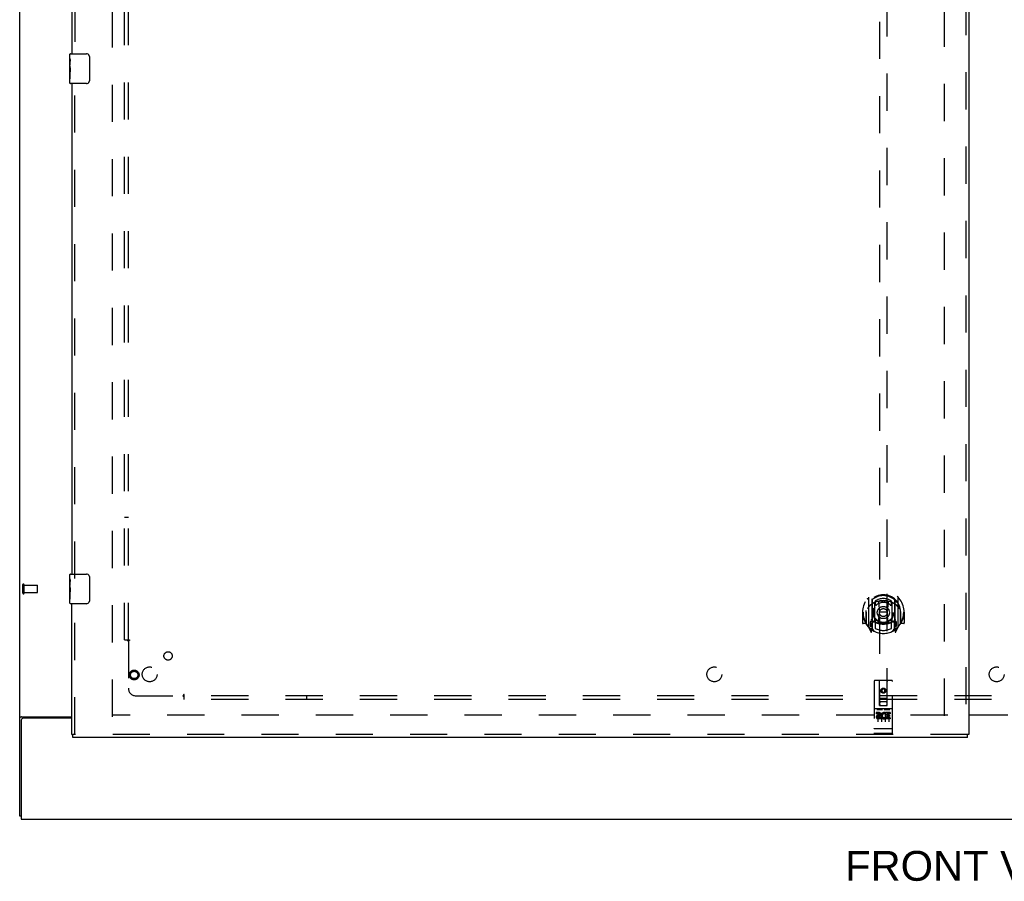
# Model space of a CAD drawing. Header units: inches. Extents: x 0 to 227, y 0 to 147.
# Tile 3 of 78: x 46 to 79, y 39 to 68. Entities that reach past the tile are written whole.
import ezdxf

# ---------------------------------------------------------------- set-up
doc = ezdxf.new("R2010")
doc.units = ezdxf.units.IN
doc.header["$LTSCALE"] = 12.505625
doc.header["$MEASUREMENT"] = 0
doc.linetypes.add('HIDDEN', pattern=[0.2, 0.1, -0.1])
doc.layers.get('0').update_dxf_attribs({"linetype": 'CONTINUOUS'})
for name, color, linetype in [('DEFAULT_2', 8, 'HIDDEN'), ('DIMENSIONS', 7, 'CONTINUOUS'), ('LEFTHAND_DOOR_ASSEMBLY', 7, 'CONTINUOUS'), ('SUBPANEL', 7, 'CONTINUOUS')]:
    doc.layers.add(name, color=color, linetype=linetype)
doc.styles.get("Standard").update_dxf_attribs({"font": 'arial.ttf'})

msp = doc.modelspace()

# ---------------------------------------------------------------- linework, layer by layer
at = {"color": 3, "linetype": 'Continuous'}
for p, q in [((46.004, 41.106), (46.004, 108.898)), ((46.05, 44.438), (46.039, 44.435)), ((46.074, 44.45), (47.754, 44.45)), ((77.942, 44.517), (79.254, 44.517)), ((79.254, 44.502), (77.942, 44.502)), ((46.056, 44.338), (46.056, 41.002)), ((47.754, 44.398), (46.116, 44.398)), ((46.056, 41.002), (111.702, 41.002))]:
    msp.add_line(p, q, dxfattribs=at)
at = {"color": 7, "linetype": 'Continuous'}
msp.add_line((46.056, 41.106), (46.004, 41.106), dxfattribs=at)
at = {"color": 3, "linetype": 'Continuous'}
for points in [[(46.039, 44.435), (46.035, 44.433), (46.032, 44.432), (46.028, 44.431), (46.025, 44.43), (46.022, 44.428), (46.019, 44.427), (46.017, 44.426), (46.014, 44.424), (46.012, 44.423), (46.01, 44.421), (46.009, 44.419), (46.007, 44.418), (46.006, 44.416), (46.005, 44.414), (46.005, 44.413), (46.004, 44.411), (46.004, 44.409)], [(46.074, 44.45), (46.072, 44.448), (46.07, 44.447), (46.067, 44.445), (46.065, 44.444), (46.061, 44.443), (46.058, 44.441), (46.054, 44.44), (46.05, 44.438)]]:
    msp.add_lwpolyline(points, dxfattribs=at)
msp.add_arc((46.116, 44.338), 0.06, 90, 180, dxfattribs=at)
at = {"layer": 'DEFAULT_2', "color": 8, "linetype": 'HIDDEN'}
for p, q in [((49.129, 44.45), (49.129, 105.554)), ((77.129, 44.481), (77.129, 105.523)), ((46.108, 48.61), (46.108, 48.894)), ((46.151, 48.61), (46.151, 48.894)), ((46.151, 48.876), (46.598, 48.876)), ((46.608, 48.638), (46.608, 48.866)), ((46.151, 48.628), (46.598, 48.628)), ((77.233, 44.502), (49.143, 44.502))]:
    msp.add_line(p, q, dxfattribs=at)
for centre, radius, start, end in [((46.13, 48.894), 0.0215, 360, 180), ((46.598, 48.866), 0.01, 360, 90), ((46.13, 48.61), 0.0215, 180, 0), ((46.598, 48.638), 0.01, 270, 0)]:
    msp.add_arc(centre, radius, start, end, dxfattribs=at)
at = {"layer": 'LEFTHAND_DOOR_ASSEMBLY', "color": 8, "linetype": 'HIDDEN'}
for p, q in [((77.838, 106.148), (77.838, 43.856)), ((47.858, 83.407), (47.858, 66.597)), ((74.942, 72.831), (74.942, 44.829)), ((75.192, 44.829), (75.192, 72.831)), ((47.858, 49.097), (47.858, 65.907)), ((47.858, 43.856), (47.858, 48.407)), ((74.567, 48.457), (74.567, 47.489)), ((74.684, 48.403), (74.684, 47.387)), ((74.692, 48.378), (74.692, 47.375)), ((75.442, 48.378), (75.442, 47.375)), ((75.449, 48.403), (75.449, 47.387)), ((75.567, 47.489), (75.567, 48.457)), ((74.784, 47.655), (74.784, 48.286)), ((74.792, 48.339), (74.792, 48.236)), ((74.904, 48.312), (74.934, 47.973)), ((75.229, 48.312), (75.199, 47.973)), ((75.342, 48.236), (75.342, 48.339)), ((75.349, 48.286), (75.349, 47.655)), ((74.382, 47.973), (74.367, 47.973)), ((74.367, 47.973), (74.367, 47.6)), ((74.484, 47.973), (74.499, 47.973)), ((74.484, 47.973), (74.484, 47.585)), ((74.492, 48.02), (74.492, 48.022)), ((74.492, 47.562), (74.492, 48.02)), ((74.904, 47.629), (74.934, 47.973)), ((75.199, 47.973), (74.934, 47.973)), ((75.23, 47.629), (75.199, 47.973)), ((75.649, 47.973), (75.634, 47.973)), ((75.642, 48.02), (75.642, 48.022)), ((75.642, 47.562), (75.642, 48.02)), ((75.649, 47.973), (75.649, 47.585)), ((75.767, 47.973), (75.752, 47.973)), ((75.767, 47.973), (75.767, 47.6)), ((74.484, 47.585), (74.382, 47.585)), ((74.484, 47.585), (74.492, 47.6)), ((74.571, 47.479), (74.641, 47.303)), ((74.684, 47.644), (74.624, 47.644)), ((74.624, 47.644), (74.624, 47.494)), ((74.624, 47.494), (74.692, 47.494)), ((74.662, 47.548), (74.633, 47.502)), ((74.663, 47.384), (74.667, 47.38)), ((74.67, 47.306), (74.684, 47.387)), ((74.762, 47.325), (74.692, 47.434)), ((74.694, 47.607), (74.694, 47.4)), ((74.784, 47.645), (74.712, 47.645)), ((74.78, 47.627), (74.714, 47.627)), ((74.792, 47.675), (74.792, 47.422)), ((75.342, 47.422), (75.342, 47.675)), ((75.422, 47.645), (75.349, 47.645)), ((75.419, 47.627), (75.353, 47.627)), ((75.442, 47.434), (75.372, 47.325)), ((75.439, 47.4), (75.439, 47.607)), ((75.442, 47.494), (75.509, 47.494)), ((75.509, 47.644), (75.449, 47.644)), ((75.449, 47.387), (75.463, 47.306)), ((75.47, 47.383), (75.471, 47.383)), ((75.471, 47.383), (75.471, 47.384)), ((75.471, 47.383), (75.471, 47.384)), ((75.501, 47.502), (75.472, 47.548)), ((75.492, 47.303), (75.562, 47.479)), ((75.509, 47.494), (75.509, 47.644)), ((75.641, 47.6), (75.649, 47.585)), ((75.752, 47.585), (75.649, 47.585)), ((74.754, 45.639), (74.754, 43.914)), ((75.349, 45.669), (74.784, 45.669)), ((74.94, 44.829), (74.937, 45.639)), ((75.067, 45.402), (75.004, 45.366)), ((75.129, 45.366), (75.067, 45.402)), ((75.067, 45.402), (75.067, 45.39)), ((75.193, 44.829), (75.197, 45.639)), ((75.379, 43.914), (75.379, 45.639)), ((74.939, 45.079), (75.194, 45.079)), ((75.004, 45.366), (75.014, 45.36)), ((75.004, 45.366), (75.004, 45.293)), ((75.004, 45.293), (75.014, 45.299)), ((75.004, 45.293), (75.067, 45.257)), ((75.067, 45.39), (75.014, 45.36)), ((75.014, 45.36), (75.014, 45.299)), ((75.014, 45.299), (75.067, 45.269)), ((75.119, 45.36), (75.067, 45.39)), ((75.067, 45.269), (75.119, 45.299)), ((75.067, 45.257), (75.129, 45.293)), ((75.067, 45.257), (75.067, 45.269)), ((75.129, 45.366), (75.119, 45.36)), ((75.119, 45.299), (75.119, 45.36)), ((75.129, 45.293), (75.119, 45.299)), ((75.129, 45.293), (75.129, 45.366)), ((74.94, 44.829), (74.962, 44.829)), ((74.962, 44.829), (75.172, 44.829)), ((75.152, 44.954), (74.982, 44.954)), ((75.172, 44.829), (75.193, 44.829)), ((75.349, 44.712), (74.784, 44.712)), ((74.922, 44.59), (74.83, 44.59)), ((74.83, 44.59), (74.83, 44.548)), ((74.922, 44.548), (74.83, 44.548)), ((74.856, 44.696), (75.028, 44.696)), ((74.879, 44.581), (74.879, 44.275)), ((74.926, 44.504), (74.88, 44.504)), ((74.922, 44.463), (74.894, 44.463)), ((74.986, 44.419), (74.894, 44.419)), ((74.986, 44.419), (74.986, 44.377)), ((75.004, 44.581), (75.004, 44.275)), ((75.106, 44.696), (75.278, 44.696)), ((75.118, 44.425), (75.135, 44.386)), ((75.129, 44.581), (75.129, 44.275)), ((75.142, 44.555), (75.129, 44.536)), ((75.139, 44.58), (75.142, 44.578)), ((75.299, 44.59), (75.142, 44.59)), ((75.142, 44.59), (75.142, 44.578)), ((75.142, 44.555), (75.142, 44.377)), ((75.299, 44.548), (75.185, 44.548)), ((75.185, 44.548), (75.185, 44.504)), ((75.277, 44.504), (75.185, 44.504)), ((75.277, 44.462), (75.185, 44.462)), ((75.185, 44.462), (75.185, 44.419)), ((75.299, 44.419), (75.185, 44.419)), ((75.254, 44.581), (75.254, 44.275)), ((75.277, 44.504), (75.277, 44.462)), ((75.299, 44.59), (75.299, 44.548)), ((75.299, 44.419), (75.299, 44.377)), ((74.986, 44.377), (74.894, 44.377)), ((75.299, 44.377), (75.142, 44.377)), ((77.9, 43.856), (47.796, 43.856)), ((74.772, 44.043), (74.771, 44.043)), ((74.773, 44.043), (74.772, 44.043)), ((74.772, 44.043), (74.772, 44.043)), ((74.774, 44.043), (74.773, 44.043)), ((74.775, 44.043), (74.774, 44.043)), ((74.776, 44.042), (74.775, 44.043)), ((74.777, 44.042), (74.776, 44.042)), ((74.776, 44.042), (74.776, 44.042)), ((74.778, 44.042), (74.777, 44.042)), ((74.779, 44.042), (74.778, 44.042)), ((74.78, 44.042), (74.779, 44.042)), ((74.781, 44.042), (74.78, 44.042)), ((74.78, 44.042), (74.78, 44.042)), ((74.782, 44.042), (74.781, 44.042)), ((74.783, 44.042), (74.782, 44.042)), ((74.784, 44.042), (74.783, 44.042)), ((75.349, 44.042), (74.784, 44.042)), ((75.349, 43.884), (74.784, 43.884)), ((75.349, 44.042), (75.35, 44.042)), ((75.35, 44.042), (75.351, 44.042)), ((75.351, 44.042), (75.352, 44.042)), ((75.352, 44.042), (75.353, 44.042)), ((75.353, 44.042), (75.354, 44.042)), ((75.353, 44.042), (75.353, 44.042)), ((75.354, 44.042), (75.355, 44.042)), ((75.355, 44.042), (75.356, 44.042)), ((75.356, 44.042), (75.357, 44.042)), ((75.357, 44.042), (75.358, 44.042)), ((75.358, 44.042), (75.359, 44.043)), ((75.358, 44.042), (75.358, 44.042)), ((75.359, 44.043), (75.36, 44.043)), ((75.361, 44.043), (75.362, 44.043)), ((75.362, 44.043), (75.363, 44.043)), ((75.363, 44.043), (75.363, 44.043))]:
    msp.add_line(p, q, dxfattribs=at)
at = {"layer": 'LEFTHAND_DOOR_ASSEMBLY', "color": 3, "linetype": 'Continuous'}
for p, q in [((77.942, 106.148), (77.942, 43.856)), ((47.754, 83.252), (47.754, 66.752)), ((47.754, 65.752), (47.754, 49.252)), ((47.754, 43.856), (47.754, 48.252)), ((77.9, 43.752), (47.796, 43.752))]:
    msp.add_line(p, q, dxfattribs=at)
at = {"layer": 'LEFTHAND_DOOR_ASSEMBLY', "color": 7, "linetype": 'Continuous'}
for p, q in [((47.694, 66.591), (47.694, 66.737)), ((47.709, 66.752), (48.249, 66.752)), ((48.349, 66.652), (48.349, 65.852)), ((47.694, 66.333), (47.694, 66.59)), ((47.7, 66.535), (47.694, 66.535)), ((47.694, 66.367), (47.701, 66.367)), ((47.694, 65.767), (47.694, 66.33)), ((47.696, 66.304), (47.694, 66.304)), ((47.696, 66.306), (47.698, 66.284)), ((47.701, 66.367), (47.701, 66.503)), ((47.694, 66.172), (47.7, 66.172)), ((47.694, 66.136), (47.701, 66.136)), ((47.694, 66.073), (47.701, 66.073)), ((47.701, 65.906), (47.701, 66.136)), ((47.694, 65.906), (47.701, 65.906)), ((48.249, 65.752), (47.709, 65.752)), ((47.694, 49.091), (47.694, 49.237)), ((47.694, 48.833), (47.694, 49.09)), ((47.709, 49.252), (48.249, 49.252)), ((48.349, 49.152), (48.349, 48.352)), ((47.7, 49.035), (47.694, 49.035)), ((47.694, 48.867), (47.701, 48.867)), ((47.694, 48.267), (47.694, 48.83)), ((47.696, 48.804), (47.694, 48.804)), ((47.696, 48.806), (47.698, 48.784)), ((47.701, 48.867), (47.701, 49.003)), ((47.694, 48.672), (47.7, 48.672)), ((47.694, 48.636), (47.701, 48.636)), ((47.694, 48.573), (47.701, 48.573)), ((47.694, 48.406), (47.701, 48.406)), ((47.701, 48.406), (47.701, 48.636)), ((48.249, 48.252), (47.709, 48.252)), ((47.754, 43.856), (47.796, 43.856)), ((47.796, 43.752), (47.796, 43.856)), ((77.942, 43.856), (77.9, 43.856)), ((77.9, 43.752), (77.9, 43.856))]:
    msp.add_line(p, q, dxfattribs=at)
for points in [[(48.342, 66.688), (48.344, 66.682), (48.346, 66.676), (48.347, 66.67), (48.348, 66.664), (48.349, 66.658), (48.349, 66.652)], [(47.694, 66.591), (47.694, 66.587), (47.695, 66.583), (47.695, 66.577), (47.697, 66.564)], [(47.694, 66.333), (47.694, 66.325), (47.695, 66.316), (47.696, 66.306)], [(47.697, 66.564), (47.698, 66.556), (47.699, 66.548), (47.7, 66.54)], [(47.698, 66.284), (47.698, 66.272), (47.699, 66.26), (47.7, 66.248), (47.701, 66.235), (47.701, 66.222), (47.701, 66.21), (47.701, 66.197), (47.701, 66.184), (47.7, 66.171), (47.699, 66.159), (47.699, 66.147)], [(47.7, 66.54), (47.7, 66.531), (47.701, 66.522), (47.701, 66.512), (47.701, 66.503)], [(48.349, 65.852), (48.349, 65.845), (48.348, 65.839), (48.347, 65.833), (48.346, 65.827), (48.344, 65.821), (48.342, 65.815)], [(47.694, 49.091), (47.694, 49.087), (47.695, 49.083), (47.695, 49.077), (47.697, 49.064)], [(47.697, 49.064), (47.698, 49.056), (47.699, 49.048), (47.7, 49.04)], [(47.7, 49.04), (47.7, 49.031), (47.701, 49.022), (47.701, 49.012), (47.701, 49.003)], [(48.342, 49.188), (48.344, 49.182), (48.346, 49.176), (48.347, 49.17), (48.348, 49.164), (48.349, 49.158), (48.349, 49.152)], [(47.694, 48.833), (47.694, 48.825), (47.695, 48.816), (47.696, 48.806)], [(47.698, 48.784), (47.698, 48.772), (47.699, 48.76), (47.7, 48.748), (47.701, 48.735), (47.701, 48.722), (47.701, 48.71), (47.701, 48.697), (47.701, 48.684), (47.7, 48.671), (47.699, 48.659), (47.699, 48.647)], [(48.349, 48.352), (48.349, 48.345), (48.348, 48.339), (48.347, 48.333), (48.346, 48.327), (48.344, 48.321), (48.342, 48.315)]]:
    msp.add_lwpolyline(points, dxfattribs=at)
at = {"layer": 'LEFTHAND_DOOR_ASSEMBLY', "color": 8, "linetype": 'HIDDEN'}
for points in [[(74.521, 48.412), (74.522, 48.413), (74.523, 48.414), (74.523, 48.414), (74.524, 48.415), (74.525, 48.416), (74.526, 48.417), (74.526, 48.418), (74.527, 48.418), (74.528, 48.419), (74.529, 48.42), (74.529, 48.421), (74.53, 48.421), (74.531, 48.422), (74.532, 48.423), (74.533, 48.423), (74.533, 48.424), (74.534, 48.425), (74.535, 48.425), (74.536, 48.426), (74.537, 48.427), (74.538, 48.427), (74.538, 48.428), (74.539, 48.428), (74.54, 48.429), (74.541, 48.429), (74.542, 48.43), (74.543, 48.431), (74.544, 48.431), (74.545, 48.432), (74.545, 48.432), (74.546, 48.432), (74.547, 48.433), (74.548, 48.433), (74.549, 48.434)], [(75.584, 48.434), (75.585, 48.433), (75.586, 48.433), (75.587, 48.432), (75.588, 48.432), (75.589, 48.432), (75.59, 48.431), (75.591, 48.431), (75.592, 48.43), (75.593, 48.429), (75.593, 48.429), (75.594, 48.428), (75.595, 48.428), (75.596, 48.427), (75.597, 48.427), (75.598, 48.426), (75.598, 48.425), (75.599, 48.425), (75.6, 48.424), (75.601, 48.423), (75.602, 48.423), (75.603, 48.422), (75.603, 48.421), (75.604, 48.421), (75.605, 48.42), (75.606, 48.419), (75.606, 48.418), (75.607, 48.418), (75.608, 48.417), (75.609, 48.416), (75.609, 48.415), (75.61, 48.414), (75.611, 48.414), (75.611, 48.413), (75.612, 48.412)], [(74.612, 48.188), (74.611, 48.187), (74.609, 48.186), (74.608, 48.184), (74.606, 48.183), (74.605, 48.181), (74.603, 48.18), (74.601, 48.178), (74.6, 48.176), (74.598, 48.174), (74.596, 48.172), (74.594, 48.171), (74.592, 48.168), (74.59, 48.166), (74.588, 48.164), (74.587, 48.162), (74.584, 48.16), (74.582, 48.157), (74.58, 48.155), (74.578, 48.152), (74.576, 48.149), (74.574, 48.146), (74.572, 48.143), (74.569, 48.14), (74.567, 48.137), (74.565, 48.134), (74.562, 48.13), (74.56, 48.127), (74.557, 48.123), (74.554, 48.119), (74.552, 48.115), (74.549, 48.111), (74.546, 48.106), (74.543, 48.102), (74.54, 48.097), (74.537, 48.092), (74.534, 48.087)], [(74.879, 48.33), (74.884, 48.331), (74.89, 48.333), (74.895, 48.334), (74.9, 48.336), (74.906, 48.337), (74.911, 48.338), (74.917, 48.339), (74.922, 48.341), (74.928, 48.342), (74.933, 48.343), (74.939, 48.344), (74.944, 48.345), (74.95, 48.346), (74.955, 48.347), (74.961, 48.348), (74.966, 48.348), (74.972, 48.349), (74.977, 48.35), (74.983, 48.351), (74.989, 48.351), (74.994, 48.352), (75, 48.352), (75.005, 48.353), (75.011, 48.353), (75.016, 48.354), (75.022, 48.354), (75.028, 48.355), (75.033, 48.355), (75.039, 48.355), (75.044, 48.355), (75.05, 48.355), (75.056, 48.356), (75.061, 48.356), (75.067, 48.356), (75.072, 48.356), (75.078, 48.356), (75.084, 48.355), (75.089, 48.355), (75.095, 48.355), (75.1, 48.355), (75.106, 48.355), (75.112, 48.354), (75.117, 48.354), (75.123, 48.353), (75.128, 48.353), (75.134, 48.352), (75.139, 48.352), (75.145, 48.351), (75.151, 48.351), (75.156, 48.35), (75.162, 48.349), (75.167, 48.348), (75.173, 48.348), (75.178, 48.347), (75.184, 48.346), (75.189, 48.345), (75.195, 48.344), (75.2, 48.343), (75.206, 48.342), (75.211, 48.341), (75.217, 48.339), (75.222, 48.338), (75.228, 48.337), (75.233, 48.336), (75.238, 48.334), (75.244, 48.333), (75.249, 48.331), (75.255, 48.33)], [(75.599, 48.087), (75.596, 48.092), (75.593, 48.097), (75.59, 48.102), (75.587, 48.106), (75.584, 48.111), (75.582, 48.115), (75.579, 48.119), (75.576, 48.123), (75.574, 48.127), (75.571, 48.13), (75.569, 48.134), (75.567, 48.137), (75.564, 48.14), (75.562, 48.143), (75.56, 48.146), (75.557, 48.149), (75.555, 48.152), (75.553, 48.155), (75.551, 48.157), (75.549, 48.16), (75.547, 48.162), (75.545, 48.164), (75.543, 48.166), (75.541, 48.168), (75.539, 48.171), (75.538, 48.172), (75.536, 48.174), (75.534, 48.176), (75.532, 48.178), (75.531, 48.18), (75.529, 48.181), (75.527, 48.183), (75.526, 48.184), (75.524, 48.185), (75.523, 48.187), (75.521, 48.188)], [(74.549, 47.512), (74.548, 47.513), (74.547, 47.513), (74.546, 47.514), (74.545, 47.514), (74.545, 47.515), (74.544, 47.515), (74.543, 47.516), (74.542, 47.516), (74.541, 47.517), (74.54, 47.517), (74.539, 47.518), (74.538, 47.518), (74.538, 47.519), (74.537, 47.52), (74.536, 47.52), (74.535, 47.521), (74.534, 47.522), (74.533, 47.522), (74.533, 47.523), (74.532, 47.524), (74.531, 47.524), (74.53, 47.525), (74.529, 47.526), (74.529, 47.526), (74.528, 47.527), (74.527, 47.528), (74.526, 47.529), (74.526, 47.529), (74.525, 47.53), (74.524, 47.531), (74.523, 47.532), (74.523, 47.533), (74.522, 47.533), (74.521, 47.534)], [(75.612, 47.534), (75.611, 47.533), (75.611, 47.533), (75.61, 47.532), (75.609, 47.531), (75.609, 47.53), (75.608, 47.529), (75.607, 47.529), (75.606, 47.528), (75.606, 47.527), (75.605, 47.526), (75.604, 47.526), (75.603, 47.525), (75.603, 47.524), (75.602, 47.524), (75.601, 47.523), (75.6, 47.522), (75.599, 47.522), (75.598, 47.521), (75.598, 47.52), (75.597, 47.52), (75.596, 47.519), (75.595, 47.518), (75.594, 47.518), (75.593, 47.517), (75.593, 47.517), (75.592, 47.516), (75.591, 47.516), (75.59, 47.515), (75.589, 47.515), (75.588, 47.514), (75.587, 47.514), (75.586, 47.513), (75.585, 47.513), (75.584, 47.512)], [(74.849, 44.695), (74.849, 44.695), (74.849, 44.695), (74.85, 44.695), (74.85, 44.695), (74.85, 44.695), (74.85, 44.695), (74.85, 44.695), (74.85, 44.695), (74.85, 44.695), (74.85, 44.695), (74.85, 44.695), (74.85, 44.695), (74.851, 44.695), (74.851, 44.695), (74.851, 44.696), (74.851, 44.696), (74.851, 44.696), (74.851, 44.696), (74.851, 44.696), (74.851, 44.696), (74.852, 44.696), (74.852, 44.696), (74.852, 44.696), (74.852, 44.696), (74.852, 44.696), (74.852, 44.696), (74.852, 44.696), (74.853, 44.696), (74.853, 44.696), (74.853, 44.696), (74.853, 44.696), (74.853, 44.696), (74.853, 44.696), (74.854, 44.696), (74.854, 44.696), (74.854, 44.696), (74.854, 44.696), (74.854, 44.696), (74.854, 44.696), (74.855, 44.696), (74.855, 44.696), (74.855, 44.696), (74.855, 44.696), (74.855, 44.696), (74.856, 44.696)], [(75.028, 44.696), (75.028, 44.696), (75.028, 44.696), (75.028, 44.696), (75.029, 44.696), (75.029, 44.696), (75.029, 44.696), (75.029, 44.696), (75.029, 44.696), (75.029, 44.696), (75.03, 44.696), (75.03, 44.696), (75.03, 44.696), (75.03, 44.696), (75.03, 44.696), (75.031, 44.696), (75.031, 44.696), (75.031, 44.696), (75.031, 44.696), (75.031, 44.696), (75.031, 44.696), (75.031, 44.696), (75.032, 44.696), (75.032, 44.696), (75.032, 44.696), (75.032, 44.696), (75.032, 44.696), (75.032, 44.696), (75.032, 44.696), (75.033, 44.696), (75.033, 44.696), (75.033, 44.696), (75.033, 44.695), (75.033, 44.695), (75.033, 44.695), (75.033, 44.695), (75.033, 44.695), (75.033, 44.695), (75.034, 44.695), (75.034, 44.695), (75.034, 44.695), (75.034, 44.695), (75.034, 44.695), (75.034, 44.695), (75.034, 44.695), (75.034, 44.695), (75.034, 44.695)], [(75.099, 44.695), (75.099, 44.695), (75.099, 44.695), (75.1, 44.695), (75.1, 44.695), (75.1, 44.695), (75.1, 44.695), (75.1, 44.695), (75.1, 44.695), (75.1, 44.695), (75.1, 44.695), (75.1, 44.695), (75.1, 44.695), (75.101, 44.695), (75.101, 44.695), (75.101, 44.696), (75.101, 44.696), (75.101, 44.696), (75.101, 44.696), (75.101, 44.696), (75.101, 44.696), (75.102, 44.696), (75.102, 44.696), (75.102, 44.696), (75.102, 44.696), (75.102, 44.696), (75.102, 44.696), (75.102, 44.696), (75.103, 44.696), (75.103, 44.696), (75.103, 44.696), (75.103, 44.696), (75.103, 44.696), (75.103, 44.696), (75.104, 44.696), (75.104, 44.696), (75.104, 44.696), (75.104, 44.696), (75.104, 44.696), (75.104, 44.696), (75.105, 44.696), (75.105, 44.696), (75.105, 44.696), (75.105, 44.696), (75.105, 44.696), (75.106, 44.696)], [(75.278, 44.696), (75.278, 44.696), (75.278, 44.696), (75.278, 44.696), (75.279, 44.696), (75.279, 44.696), (75.279, 44.696), (75.279, 44.696), (75.279, 44.696), (75.279, 44.696), (75.28, 44.696), (75.28, 44.696), (75.28, 44.696), (75.28, 44.696), (75.28, 44.696), (75.281, 44.696), (75.281, 44.696), (75.281, 44.696), (75.281, 44.696), (75.281, 44.696), (75.281, 44.696), (75.281, 44.696), (75.282, 44.696), (75.282, 44.696), (75.282, 44.696), (75.282, 44.696), (75.282, 44.696), (75.282, 44.696), (75.282, 44.696), (75.283, 44.696), (75.283, 44.696), (75.283, 44.696), (75.283, 44.695), (75.283, 44.695), (75.283, 44.695), (75.283, 44.695), (75.283, 44.695), (75.283, 44.695), (75.284, 44.695), (75.284, 44.695), (75.284, 44.695), (75.284, 44.695), (75.284, 44.695), (75.284, 44.695), (75.284, 44.695), (75.284, 44.695), (75.284, 44.695)], [(74.771, 44.043), (74.77, 44.043), (74.77, 44.043), (74.769, 44.043), (74.769, 44.043), (74.769, 44.043), (74.768, 44.043), (74.768, 44.043), (74.768, 44.043), (74.767, 44.043), (74.767, 44.044), (74.767, 44.044), (74.766, 44.044), (74.766, 44.044), (74.766, 44.044), (74.765, 44.044), (74.765, 44.044), (74.765, 44.044), (74.764, 44.044), (74.764, 44.044), (74.764, 44.044), (74.763, 44.044), (74.763, 44.044), (74.763, 44.044), (74.762, 44.044), (74.762, 44.045), (74.762, 44.045), (74.762, 44.045), (74.761, 44.045), (74.761, 44.045), (74.761, 44.045), (74.761, 44.045), (74.76, 44.045), (74.76, 44.045), (74.76, 44.045), (74.76, 44.045), (74.759, 44.045), (74.759, 44.046), (74.759, 44.046), (74.759, 44.046), (74.758, 44.046), (74.758, 44.046), (74.758, 44.046), (74.758, 44.046), (74.758, 44.046), (74.757, 44.046), (74.757, 44.046), (74.757, 44.046), (74.757, 44.047), (74.757, 44.047), (74.757, 44.047), (74.756, 44.047), (74.756, 44.047), (74.756, 44.047), (74.756, 44.047), (74.756, 44.047), (74.756, 44.047), (74.756, 44.047), (74.755, 44.048), (74.755, 44.048), (74.755, 44.048), (74.755, 44.048), (74.755, 44.048), (74.755, 44.048), (74.755, 44.048), (74.755, 44.048), (74.755, 44.048), (74.755, 44.048), (74.755, 44.049), (74.754, 44.049), (74.754, 44.049), (74.754, 44.049), (74.754, 44.049), (74.754, 44.049), (74.754, 44.049), (74.754, 44.049), (74.754, 44.049), (74.754, 44.049), (74.754, 44.05)], [(75.36, 44.043), (75.36, 44.043), (75.361, 44.043)], [(75.363, 44.043), (75.364, 44.043), (75.364, 44.043), (75.364, 44.043), (75.365, 44.043), (75.365, 44.043), (75.366, 44.043), (75.366, 44.043), (75.366, 44.043), (75.367, 44.044), (75.367, 44.044), (75.367, 44.044), (75.368, 44.044), (75.368, 44.044), (75.368, 44.044), (75.369, 44.044), (75.369, 44.044), (75.369, 44.044), (75.37, 44.044), (75.37, 44.044), (75.37, 44.044), (75.37, 44.044), (75.371, 44.044), (75.371, 44.044), (75.371, 44.045), (75.372, 44.045), (75.372, 44.045), (75.372, 44.045), (75.372, 44.045), (75.373, 44.045), (75.373, 44.045), (75.373, 44.045), (75.373, 44.045), (75.374, 44.045), (75.374, 44.045), (75.374, 44.045), (75.374, 44.046), (75.375, 44.046), (75.375, 44.046), (75.375, 44.046), (75.375, 44.046), (75.376, 44.046), (75.376, 44.046), (75.376, 44.046), (75.376, 44.046), (75.376, 44.046), (75.376, 44.046), (75.377, 44.047), (75.377, 44.047), (75.377, 44.047), (75.377, 44.047), (75.377, 44.047), (75.377, 44.047), (75.378, 44.047), (75.378, 44.047), (75.378, 44.047), (75.378, 44.047), (75.378, 44.048), (75.378, 44.048), (75.378, 44.048), (75.378, 44.048), (75.379, 44.048), (75.379, 44.048), (75.379, 44.048), (75.379, 44.048), (75.379, 44.048), (75.379, 44.048), (75.379, 44.049), (75.379, 44.049), (75.379, 44.049), (75.379, 44.049), (75.379, 44.049), (75.379, 44.049), (75.379, 44.049), (75.379, 44.049), (75.379, 44.049), (75.379, 44.049), (75.379, 44.05)]]:
    msp.add_lwpolyline(points, dxfattribs=at)
for centre, radius in [((75.067, 47.955), 0.35), ((75.067, 47.955), 0.335), ((75.067, 47.955), 0.205), ((75.067, 47.955), 0.133), ((49.858, 45.856), 0.164), ((49.858, 45.856), 0.124), ((75.067, 45.329), 0.085), ((75.067, 45.329), 0.0845)]:
    msp.add_circle(centre, radius, dxfattribs=at)
at = {"layer": 'LEFTHAND_DOOR_ASSEMBLY', "color": 7, "linetype": 'Continuous'}
for centre, radius, start, end in [((47.709, 66.737), 0.015, 90, 180), ((48.249, 66.652), 0.1, 21.1999, 90), ((47.709, 65.767), 0.015, 180, 270), ((48.249, 65.852), 0.1, 270, 338.7946), ((47.709, 49.237), 0.015, 90, 180), ((48.249, 49.152), 0.1, 21.1999, 90), ((47.709, 48.267), 0.015, 180, 270), ((48.249, 48.352), 0.1, 270, 338.7946)]:
    msp.add_arc(centre, radius, start, end, dxfattribs=at)
at = {"layer": 'LEFTHAND_DOOR_ASSEMBLY', "color": 8, "linetype": 'HIDDEN'}
for centre, radius, start, end in [((75.067, 47.973), 0.7, 305.5126, 234.4874), ((75.067, 47.971), 0.583, 0.2464, 179.7536), ((75.067, 47.945), 0.58, 7.6622, 172.3378), ((74.582, 48.457), 0.015, 135.0748, 180), ((74.699, 48.403), 0.015, 130.3587, 180), ((74.712, 48.378), 0.02, 129.3378, 179.9984), ((75.067, 47.945), 0.48, 55.0461, 124.9539), ((75.422, 48.378), 0.02, 0, 50.6594), ((75.434, 48.403), 0.015, 0, 49.6413), ((75.552, 48.457), 0.015, 0, 44.9252), ((75.067, 47.656), 0.7, 49.529, 130.471), ((74.799, 48.286), 0.015, 112.9863, 180), ((74.822, 48.236), 0.03, 180, 311.1261), ((75.067, 47.955), 0.343, 48.8739, 131.1261), ((74.884, 48.311), 0.02, 5.0796, 105.5752), ((75.249, 48.311), 0.02, 74.4248, 174.9204), ((75.312, 48.236), 0.03, 228.8739, 360), ((75.334, 48.286), 0.015, 0, 67.0137), ((75.067, 47.973), 0.685, 180, 213.0115), ((74.512, 48.02), 0.02, 172.3378, 180), ((75.067, 48.286), 0.7, 233.2319, 306.7681), ((75.067, 47.973), 0.685, 326.9885, 360), ((75.622, 48.02), 0.02, 0, 7.6622), ((74.382, 47.6), 0.015, 180, 270), ((74.512, 47.562), 0.02, 180, 215.2961), ((75.067, 47.955), 0.7, 215.2961, 324.7039), ((74.582, 47.489), 0.015, 180, 224.9252), ((74.637, 47.499), 0.005, 147.3208, 270), ((74.672, 47.42), 0.02, 234.4874, 360), ((74.504, 47.649), 0.188, 327.3208, 360), ((74.674, 47.4), 0.02, 234.7457, 360), ((74.712, 47.625), 0.02, 90, 180), ((74.714, 47.607), 0.02, 90, 180), ((74.78, 47.607), 0.02, 66.536, 90), ((74.799, 47.655), 0.015, 180, 247.0137), ((75.067, 48.268), 0.7, 246.536, 293.464), ((74.822, 47.675), 0.03, 48.8739, 180), ((75.067, 47.955), 0.6, 242.7204, 297.2796), ((75.067, 47.955), 0.343, 228.8739, 311.1261), ((74.884, 47.631), 0.02, 254.3869, 354.9204), ((75.25, 47.631), 0.02, 185.0796, 285.6131), ((75.312, 47.675), 0.03, 0, 131.1261), ((75.334, 47.655), 0.015, 292.9863, 360), ((75.353, 47.607), 0.02, 90, 113.464), ((75.419, 47.607), 0.02, 0, 90), ((75.422, 47.625), 0.02, 0, 90), ((75.459, 47.4), 0.02, 180, 305.2543), ((75.63, 47.649), 0.188, 180, 212.6792), ((75.462, 47.42), 0.02, 180, 305.5126), ((75.497, 47.499), 0.005, 270, 32.6792), ((75.552, 47.489), 0.015, 315.0748, 360), ((75.622, 47.562), 0.02, 324.7039, 360), ((75.752, 47.6), 0.015, 270, 360), ((74.655, 47.309), 0.015, 201.8041, 350), ((74.712, 47.375), 0.02, 180, 238.5295), ((75.422, 47.375), 0.02, 301.4688, 359.9992), ((75.478, 47.309), 0.015, 190, 338.1959), ((74.784, 45.639), 0.03, 90, 180), ((74.907, 45.639), 0.03, 0, 90), ((75.227, 45.639), 0.03, 90, 180), ((75.349, 45.639), 0.03, 0, 90), ((74.784, 44.742), 0.03, 180, 270), ((74.982, 44.914), 0.04, 90, 180), ((74.982, 44.869), 0.04, 180, 270), ((75.152, 44.914), 0.04, 0, 90), ((75.152, 44.869), 0.04, 270, 360), ((75.349, 44.742), 0.03, 270, 360), ((74.894, 44.441), 0.0644, 102.2995, 270.0775), ((74.894, 44.441), 0.0219, 89.9011, 270), ((74.922, 44.527), 0.0635, 270, 90), ((74.922, 44.526), 0.0219, 280.307, 90), ((75.093, 44.484), 0.107, 64.2636, 293.4027), ((75.093, 44.484), 0.0639, 54.8895, 293.4026), ((74.784, 43.914), 0.03, 180, 270), ((75.349, 43.914), 0.03, 270, 360)]:
    msp.add_arc(centre, radius, start, end, dxfattribs=at)
at = {"layer": 'LEFTHAND_DOOR_ASSEMBLY', "color": 7, "linetype": 'Continuous'}
for centre in [(47.957, 66.168), (47.957, 48.668)]:
    msp.add_ellipse(centre, major_axis=(0.263, 0), ratio=0.432808, start_param=-3.141593, end_param=-2.961605, dxfattribs=at)
at = {"layer": 'SUBPANEL', "color": 8, "linetype": 'HIDDEN'}
for p, q in [((49.536, 47.033), (49.536, 102.97)), ((49.661, 47.033), (49.661, 102.97)), ((49.661, 51.158), (49.536, 51.158)), ((49.536, 47.033), (49.622, 47.033)), ((49.622, 47.033), (49.701, 47.033)), ((49.642, 47.016), (49.648, 47.009)), ((49.661, 46.998), (49.661, 45.408)), ((49.911, 45.158), (51.5, 45.158)), ((51.536, 45.119), (51.536, 45.199)), ((106.223, 45.158), (51.536, 45.158)), ((51.536, 45.033), (51.536, 45.119)), ((55.661, 45.158), (55.661, 45.033)), ((106.223, 45.033), (51.536, 45.033))]:
    msp.add_line(p, q, dxfattribs=at)
for points in [[(49.622, 47.033), (49.624, 47.031), (49.626, 47.03), (49.628, 47.028), (49.63, 47.027), (49.632, 47.025), (49.634, 47.023), (49.636, 47.022), (49.637, 47.02), (49.639, 47.019), (49.64, 47.017), (49.642, 47.016)], [(49.648, 47.009), (49.65, 47.007), (49.652, 47.006), (49.654, 47.004), (49.656, 47.002), (49.657, 47), (49.659, 46.999), (49.661, 46.998)], [(49.701, 47.033), (49.701, 47.031), (49.7, 47.029), (49.699, 47.028), (49.698, 47.026), (49.697, 47.025), (49.696, 47.023), (49.695, 47.021), (49.693, 47.02), (49.691, 47.019), (49.69, 47.017), (49.688, 47.016), (49.686, 47.014), (49.684, 47.013), (49.682, 47.012), (49.68, 47.01), (49.678, 47.009), (49.675, 47.008), (49.673, 47.006), (49.671, 47.005), (49.668, 47.003), (49.666, 47.002), (49.664, 47), (49.662, 46.999), (49.661, 46.998)], [(51.51, 45.173), (51.509, 45.17), (51.507, 45.168), (51.506, 45.166), (51.504, 45.163), (51.503, 45.161), (51.502, 45.16), (51.5, 45.158)], [(51.518, 45.139), (51.512, 45.146), (51.51, 45.147), (51.508, 45.149), (51.506, 45.151), (51.505, 45.153), (51.503, 45.155), (51.502, 45.156), (51.5, 45.158)], [(51.536, 45.199), (51.534, 45.198), (51.532, 45.197), (51.53, 45.196), (51.529, 45.196), (51.527, 45.194), (51.526, 45.193), (51.524, 45.192), (51.523, 45.19), (51.521, 45.189), (51.52, 45.187), (51.518, 45.185), (51.517, 45.183), (51.516, 45.181), (51.514, 45.179), (51.513, 45.177), (51.51, 45.173)], [(51.536, 45.119), (51.534, 45.122), (51.532, 45.124), (51.531, 45.126), (51.529, 45.128), (51.528, 45.13), (51.526, 45.131), (51.525, 45.133), (51.523, 45.135), (51.522, 45.136), (51.52, 45.138), (51.518, 45.139)]]:
    msp.add_lwpolyline(points, dxfattribs=at)
for centre, radius in [((50.998, 46.495), 0.141), ((50.379, 45.877), 0.25), ((69.379, 45.877), 0.25), ((78.879, 45.877), 0.25)]:
    msp.add_circle(centre, radius, dxfattribs=at)
msp.add_arc((49.911, 45.408), 0.25, 180, 270, dxfattribs=at)

# ---------------------------------------------------------------- texts
at = {"layer": 'DIMENSIONS', "color": 2, "linetype": 'Continuous', "insert": (78.179, 39.936), "char_height": 1.0031, "width": 8.77828, "attachment_point": 2, "line_spacing_factor": 0.9}
msp.add_mtext('FRONT VIEW', dxfattribs=at)

doc.saveas('drawing.dxf')
